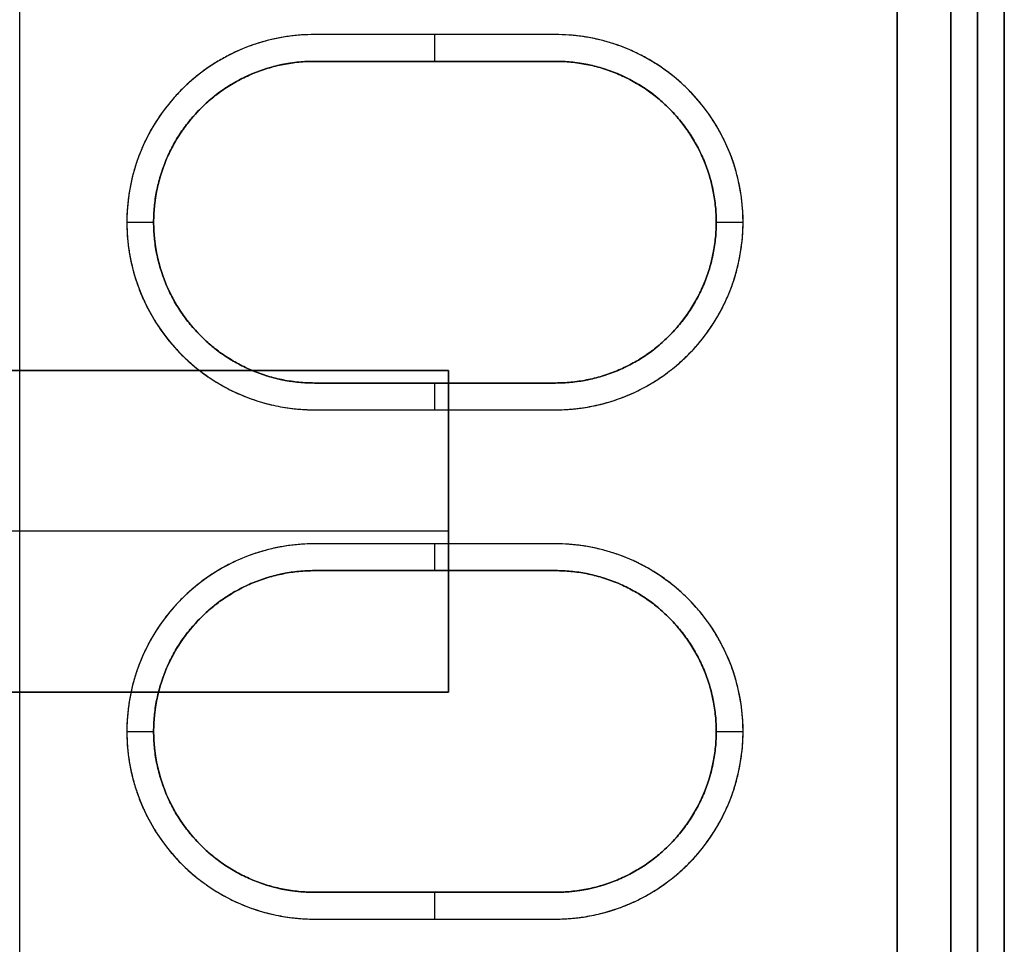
# Model space of a CAD drawing. Header units: millimetres. Extents: x 31997 to 32073, y -14231 to -14060.
# Tile 6 of 16: x 32035 to 32072, y -14192 to -14158. Entities that reach past the tile are written whole.
import ezdxf

# ---------------------------------------------------------------- set-up
doc = ezdxf.new("R2010")
doc.units = ezdxf.units.MM
doc.layers.add('Default', color=7, linetype='Continuous', true_color=0x000000)

msp = doc.modelspace()

# ---------------------------------------------------------------- linework, layer by layer
at = {"layer": 'Default'}
for p, q in [((32067.842, -14224.39, 16.8), (32067.842, -14069.671, 16.8)), ((32035.092, -14170.89), (32035.092, -14131.133)), ((32035.092, -14230.89, 2), (32035.092, -14131.133, 2)), ((32055.09, -14158.358, 12.6), (32046.09, -14158.358, 12.6)), ((32050.59, -14159.358, 12.6), (32050.59, -14158.358, 12.6)), ((32050.59, -14159.358, 15.8), (32050.59, -14158.358, 15.8)), ((32039.09, -14165.358, 12.6), (32040.09, -14165.358, 12.6)), ((32039.09, -14165.358, 15.8), (32040.09, -14165.358, 15.8)), ((32061.09, -14165.358, 12.6), (32062.09, -14165.358, 12.6)), ((32061.09, -14165.358, 15.8), (32062.09, -14165.358, 15.8)), ((32035.1, -14182.89, 0.5), (32035.1, -14170.89, 0.5)), ((32050.59, -14172.358, 12.6), (32050.59, -14171.358, 12.6)), ((32050.59, -14172.358, 15.8), (32050.59, -14171.358, 15.8)), ((32046.09, -14172.358, 12.6), (32055.09, -14172.358, 12.6)), ((32051.1, -14176.89, 0.5), (32019.1, -14176.89, 0.5)), ((32055.09, -14177.358, 12.6), (32046.09, -14177.358, 12.6)), ((32050.59, -14178.358, 12.6), (32050.59, -14177.358, 12.6)), ((32050.59, -14178.358, 15.8), (32050.59, -14177.358, 15.8)), ((32035.092, -14230.89), (32035.092, -14182.89)), ((32039.09, -14184.358, 12.6), (32040.09, -14184.358, 12.6)), ((32039.09, -14184.358, 15.8), (32040.09, -14184.358, 15.8)), ((32061.09, -14184.358, 12.6), (32062.09, -14184.358, 12.6)), ((32061.09, -14184.358, 15.8), (32062.09, -14184.358, 15.8)), ((32050.59, -14191.358, 12.6), (32050.59, -14190.358, 12.6)), ((32050.59, -14191.358, 15.8), (32050.59, -14190.358, 15.8)), ((32046.09, -14191.358, 12.6), (32055.09, -14191.358, 12.6))]:
    msp.add_line(p, q, dxfattribs=at)
at = {"layer": 'Default', "extrusion": (1, 0, 0)}
msp.add_lwpolyline([(-14067.89, 2), (-14230.89, 0)], dxfattribs=at)
at = {"layer": 'Default'}
for points in [[(32046.09, -14171.358), (32055.09, -14171.358)], [(32046.09, -14190.358), (32055.09, -14190.358)]]:
    msp.add_lwpolyline(points, dxfattribs=at)
for points in [[(32052.445, -14159.358, 12.6), (32055.09, -14159.358, 12.6), (32046.09, -14159.358, 12.6)], [(32052.445, -14178.358, 12.6), (32055.09, -14178.358, 12.6), (32046.09, -14178.358, 12.6)]]:
    msp.add_polyline3d(points, dxfattribs=at)
for centre, radius, start, end in [((32046.09, -14165.358, 12.6), 7, 90, 225), ((32055.09, -14165.358, 12.6), 7, 315, 90), ((32046.09, -14165.358, 12.6), 6, 90, 270), ((32055.09, -14165.358, 12.6), 6, 270, 90), ((32046.09, -14184.358, 12.6), 7, 90, 225), ((32055.09, -14184.358, 12.6), 7, 315, 90), ((32046.09, -14184.358, 12.6), 6, 90, 270), ((32055.09, -14184.358, 12.6), 6, 270, 90)]:
    msp.add_arc(centre, radius, start, end, dxfattribs=at)
for points in [[(32069.842, -14065.934, 15.8), (32069.842, -14147.162, 15.801), (32069.842, -14228.39, 15.801)], [(32069.842, -14065.934, 11.1), (32069.842, -14147.162, 11.101), (32069.842, -14228.39, 11.101)], [(32069.842, -14065.934, 13.45), (32069.842, -14147.162, 13.451), (32069.842, -14228.39, 13.451)], [(32069.842, -14228.39, 15.8), (32069.842, -14147.162, 15.8), (32069.842, -14065.934, 15.8)], [(32069.842, -14228.39, 10.5), (32069.842, -14147.162, 10.5), (32069.842, -14065.934, 10.5)], [(32069.842, -14228.39, 13.15), (32069.842, -14147.162, 13.15), (32069.842, -14065.934, 13.15)], [(32070.842, -14228.39, 15.8), (32070.842, -14147.162, 15.8), (32070.842, -14065.934, 15.8)], [(32070.842, -14228.39, 9.5), (32070.842, -14147.162, 9.5), (32070.842, -14065.934, 9.5)], [(32070.842, -14228.39, 12.65), (32070.842, -14147.162, 12.65), (32070.842, -14065.934, 12.65)], [(32070.842, -14065.934, 15.8), (32070.842, -14147.162, 15.8), (32070.842, -14228.39, 15.8)], [(32070.842, -14065.934, 10.5), (32070.842, -14147.162, 10.5), (32070.842, -14228.39, 10.5)], [(32070.842, -14065.934, 13.15), (32070.842, -14147.162, 13.15), (32070.842, -14228.39, 13.15)], [(32071.842, -14065.934), (32071.842, -14147.162), (32071.842, -14228.39)], [(32071.842, -14065.934, 2), (32071.842, -14147.162, 2), (32071.842, -14228.39, 2)], [(32071.842, -14065.934, 1), (32071.842, -14147.162, 1), (32071.842, -14228.39, 1)], [(32071.842, -14065.934, 17.8), (32071.842, -14147.162, 17.8), (32071.842, -14228.39, 17.8)], [(32071.842, -14065.934, 15.8), (32071.842, -14147.162, 15.8), (32071.842, -14228.39, 15.8)], [(32071.842, -14065.934, 16.8), (32071.842, -14147.162, 16.8), (32071.842, -14228.39, 16.8)], [(32071.842, -14228.39, 17.8), (32071.842, -14147.162, 17.8), (32071.842, -14065.934, 17.8)], [(32071.842, -14228.39, 18.8), (32071.842, -14147.162, 18.8), (32071.842, -14065.934, 18.8)], [(32071.842, -14228.39, 18.3), (32071.842, -14147.162, 18.3), (32071.842, -14065.934, 18.3)], [(32071.842, -14065.934, 15.8), (32071.842, -14147.162, 15.8), (32071.842, -14228.39, 15.8)], [(32071.842, -14065.934, 9.5), (32071.842, -14147.162, 9.5), (32071.842, -14228.39, 9.5)], [(32071.842, -14065.934, 12.65), (32071.842, -14147.162, 12.65), (32071.842, -14228.39, 12.65)], [(32067.842, -14069.671, 17.8), (32067.842, -14147.031, 17.8), (32067.842, -14224.39, 17.8)], [(32067.842, -14069.671, 18.8), (32067.842, -14147.031, 18.8), (32067.842, -14224.39, 18.8)], [(32067.842, -14069.671, 18.3), (32067.842, -14147.031, 18.3), (32067.842, -14224.39, 18.3)], [(32067.842, -14224.39, 15.801), (32067.842, -14147.031, 15.801), (32067.842, -14069.671, 15.8)], [(32067.842, -14224.39, 11.101), (32067.842, -14147.031, 11.101), (32067.842, -14069.671, 11.1)], [(32067.842, -14224.39, 13.451), (32067.842, -14147.031, 13.451), (32067.842, -14069.671, 13.45)], [(32071.842, -14078.816, 2), (32071.842, -14153.603, 2), (32071.842, -14228.39, 2)], [(32071.842, -14078.816, 9.5), (32071.842, -14153.603, 9.5), (32071.842, -14228.39, 9.5)], [(32071.842, -14078.816, 5.75), (32071.842, -14153.603, 5.75), (32071.842, -14228.39, 5.75)], [(32069.842, -14227.64, 10.5), (32069.842, -14157.392, 10.5), (32069.842, -14087.144, 10.5)], [(32069.842, -14227.64, 9.5), (32069.842, -14157.392, 9.5), (32069.842, -14087.144, 9.5)], [(32070.842, -14087.144, 10.5), (32070.842, -14157.892, 10.5), (32070.842, -14228.64, 10.5)], [(32069.842, -14225.47, 2), (32069.842, -14187.925, 2), (32069.842, -14150.38, 2)], [(32069.842, -14225.47, 5.75), (32069.842, -14187.925, 5.75), (32069.842, -14150.38, 5.75)], [(32070.842, -14150.493, 2), (32070.842, -14187.896, 2), (32070.842, -14225.299, 2)], [(32070.842, -14150.493, 6.25), (32070.842, -14187.896, 6.25), (32070.842, -14225.299, 6.25)], [(32069.842, -14224.499, 2), (32069.842, -14187.892, 2), (32069.842, -14151.285, 2)], [(32069.842, -14224.499, 6.25), (32069.842, -14187.892, 6.25), (32069.842, -14151.285, 6.25)], [(32069.842, -14151.285, 2), (32069.842, -14187.892, 2), (32069.842, -14224.499, 2)], [(32069.842, -14151.285, 9.5), (32069.842, -14187.892, 9.5), (32069.842, -14224.499, 9.5)], [(32069.842, -14151.285, 5.75), (32069.842, -14187.892, 5.75), (32069.842, -14224.499, 5.75)], [(32067.842, -14224.177, 2), (32067.842, -14187.888, 2), (32067.842, -14151.598, 2)], [(32067.842, -14224.177, 9.5), (32067.842, -14187.888, 9.5), (32067.842, -14151.598, 9.5)], [(32067.842, -14224.177, 5.75), (32067.842, -14187.888, 5.75), (32067.842, -14151.598, 5.75)], [(32035.092, -14218.59, 17.8), (32035.092, -14186.474, 17.8), (32035.092, -14154.358, 17.8)], [(32035.092, -14218.59, 15.8), (32035.092, -14186.474, 15.8), (32035.092, -14154.358, 15.8)], [(32055.09, -14158.358, 12.6), (32050.59, -14158.358, 12.6), (32046.09, -14158.358, 12.6)], [(32046.09, -14158.358, 12.6), (32046.09, -14158.358, 14.2), (32046.09, -14158.358, 15.8)], [(32055.09, -14158.358, 15.8), (32050.59, -14158.358, 15.8), (32046.09, -14158.358, 15.8)], [(32055.09, -14158.358, 14.2), (32050.59, -14158.358, 14.2), (32046.09, -14158.358, 14.2)], [(32050.59, -14158.358, 12.6), (32050.59, -14158.358, 14.2), (32050.59, -14158.358, 15.8)], [(32055.09, -14158.358, 12.6), (32055.09, -14158.358, 14.2), (32055.09, -14158.358, 15.8)], [(32055.09, -14159.358, 17.8), (32050.59, -14159.358, 17.8), (32046.09, -14159.358, 17.8)], [(32055.09, -14159.358, 15.8), (32050.59, -14159.358, 15.8), (32046.09, -14159.358, 15.8)], [(32046.09, -14159.358, 15.8), (32046.09, -14159.358, 16.8), (32046.09, -14159.358, 17.8)], [(32046.09, -14159.358, 12.6), (32046.09, -14159.358, 14.2), (32046.09, -14159.358, 15.8)], [(32046.09, -14159.358, 12.6), (32050.59, -14159.358, 12.6), (32055.09, -14159.358, 12.6)], [(32046.09, -14159.358, 15.8), (32050.59, -14159.358, 15.8), (32055.09, -14159.358, 15.8)], [(32046.09, -14159.358, 14.2), (32050.59, -14159.358, 14.2), (32055.09, -14159.358, 14.2)], [(32050.59, -14159.358, 15.8), (32050.59, -14159.358, 16.8), (32050.59, -14159.358, 17.8)], [(32050.59, -14159.358, 12.6), (32050.59, -14159.358, 14.2), (32050.59, -14159.358, 15.8)], [(32055.09, -14159.358, 15.8), (32055.09, -14159.358, 16.8), (32055.09, -14159.358, 17.8)], [(32055.09, -14159.358, 12.6), (32055.09, -14159.358, 14.2), (32055.09, -14159.358, 15.8)], [(32041.847, -14161.116, 15.8), (32041.847, -14161.116, 16.8), (32041.847, -14161.116, 17.8)], [(32041.847, -14161.116, 12.6), (32041.847, -14161.116, 14.2), (32041.847, -14161.116, 15.8)], [(32059.332, -14161.116, 15.8), (32059.332, -14161.116, 16.8), (32059.332, -14161.116, 17.8)], [(32059.332, -14161.116, 12.6), (32059.332, -14161.116, 14.2), (32059.332, -14161.116, 15.8)], [(32039.622, -14162.68, 12.6), (32039.622, -14162.68, 14.2), (32039.622, -14162.68, 15.8)], [(32061.557, -14162.68, 12.6), (32061.557, -14162.68, 14.2), (32061.557, -14162.68, 15.8)], [(32040.09, -14165.358, 15.8), (32040.09, -14165.358, 16.8), (32040.09, -14165.358, 17.8)], [(32040.09, -14165.358, 12.6), (32040.09, -14165.358, 14.2), (32040.09, -14165.358, 15.8)], [(32061.09, -14165.358, 15.8), (32061.09, -14165.358, 16.8), (32061.09, -14165.358, 17.8)], [(32061.09, -14165.358, 12.6), (32061.09, -14165.358, 14.2), (32061.09, -14165.358, 15.8)], [(32041.847, -14169.601, 15.8), (32041.847, -14169.601, 16.8), (32041.847, -14169.601, 17.8)], [(32041.847, -14169.601, 12.6), (32041.847, -14169.601, 14.2), (32041.847, -14169.601, 15.8)], [(32059.332, -14169.601, 15.8), (32059.332, -14169.601, 16.8), (32059.332, -14169.601, 17.8)], [(32059.332, -14169.601, 12.6), (32059.332, -14169.601, 14.2), (32059.332, -14169.601, 15.8)], [(32041.14, -14170.308, 12.6), (32041.14, -14170.308, 14.2), (32041.14, -14170.308, 15.8)], [(32060.039, -14170.308, 12.6), (32060.039, -14170.308, 14.2), (32060.039, -14170.308, 15.8)], [(32019.1, -14170.89, 0.5), (32035.1, -14170.89, 0.5), (32051.1, -14170.89, 0.5)], [(32051.1, -14170.89), (32035.1, -14170.89), (32019.1, -14170.89)], [(32019.1, -14170.89), (32035.1, -14170.89), (32051.1, -14170.89)], [(32035.1, -14170.89), (32035.1, -14170.89, 0.25), (32035.1, -14170.89, 0.5)], [(32051.1, -14170.89, 0.5), (32051.1, -14176.89, 0.5), (32051.1, -14182.89, 0.5)], [(32051.1, -14182.89), (32051.1, -14176.89), (32051.1, -14170.89)], [(32051.1, -14170.89), (32051.1, -14170.89, 0.25), (32051.1, -14170.89, 0.5)], [(32051.1, -14170.89), (32051.1, -14176.89), (32051.1, -14182.89)], [(32046.09, -14171.358, 17.8), (32050.59, -14171.358, 17.8), (32055.09, -14171.358, 17.8)], [(32046.09, -14171.358, 15.8), (32050.59, -14171.358, 15.8), (32055.09, -14171.358, 15.8)], [(32046.09, -14171.358, 15.8), (32046.09, -14171.358, 16.8), (32046.09, -14171.358, 17.8)], [(32055.09, -14171.358, 12.6), (32050.59, -14171.358, 12.6), (32046.09, -14171.358, 12.6)], [(32046.09, -14171.358, 12.6), (32046.09, -14171.358, 14.2), (32046.09, -14171.358, 15.8)], [(32055.09, -14171.358, 15.8), (32050.59, -14171.358, 15.8), (32046.09, -14171.358, 15.8)], [(32055.09, -14171.358, 14.2), (32050.59, -14171.358, 14.2), (32046.09, -14171.358, 14.2)], [(32050.59, -14171.358, 15.8), (32050.59, -14171.358, 16.8), (32050.59, -14171.358, 17.8)], [(32050.59, -14171.358, 12.6), (32050.59, -14171.358, 14.2), (32050.59, -14171.358, 15.8)], [(32055.09, -14171.358, 15.8), (32055.09, -14171.358, 16.8), (32055.09, -14171.358, 17.8)], [(32055.09, -14171.358, 12.6), (32055.09, -14171.358, 14.2), (32055.09, -14171.358, 15.8)], [(32046.09, -14172.358, 12.6), (32046.09, -14172.358, 14.2), (32046.09, -14172.358, 15.8)], [(32046.09, -14172.358, 12.6), (32050.59, -14172.358, 12.6), (32055.09, -14172.358, 12.6)], [(32046.09, -14172.358, 15.8), (32050.59, -14172.358, 15.8), (32055.09, -14172.358, 15.8)], [(32046.09, -14172.358, 14.2), (32050.59, -14172.358, 14.2), (32055.09, -14172.358, 14.2)], [(32050.59, -14172.358, 12.6), (32050.59, -14172.358, 14.2), (32050.59, -14172.358, 15.8)], [(32055.09, -14172.358, 12.6), (32055.09, -14172.358, 14.2), (32055.09, -14172.358, 15.8)], [(32051.1, -14176.89), (32051.1, -14176.89, 0.25), (32051.1, -14176.89, 0.5)], [(32055.09, -14177.358, 12.6), (32050.59, -14177.358, 12.6), (32046.09, -14177.358, 12.6)], [(32046.09, -14177.358, 12.6), (32046.09, -14177.358, 14.2), (32046.09, -14177.358, 15.8)], [(32055.09, -14177.358, 15.8), (32050.59, -14177.358, 15.8), (32046.09, -14177.358, 15.8)], [(32055.09, -14177.358, 14.2), (32050.59, -14177.358, 14.2), (32046.09, -14177.358, 14.2)], [(32050.59, -14177.358, 12.6), (32050.59, -14177.358, 14.2), (32050.59, -14177.358, 15.8)], [(32055.09, -14177.358, 12.6), (32055.09, -14177.358, 14.2), (32055.09, -14177.358, 15.8)], [(32055.09, -14178.358, 17.8), (32050.59, -14178.358, 17.8), (32046.09, -14178.358, 17.8)], [(32055.09, -14178.358, 15.8), (32050.59, -14178.358, 15.8), (32046.09, -14178.358, 15.8)], [(32046.09, -14178.358, 15.8), (32046.09, -14178.358, 16.8), (32046.09, -14178.358, 17.8)], [(32046.09, -14178.358, 12.6), (32046.09, -14178.358, 14.2), (32046.09, -14178.358, 15.8)], [(32046.09, -14178.358, 12.6), (32050.59, -14178.358, 12.6), (32055.09, -14178.358, 12.6)], [(32046.09, -14178.358, 15.8), (32050.59, -14178.358, 15.8), (32055.09, -14178.358, 15.8)], [(32046.09, -14178.358, 14.2), (32050.59, -14178.358, 14.2), (32055.09, -14178.358, 14.2)], [(32050.59, -14178.358, 15.8), (32050.59, -14178.358, 16.8), (32050.59, -14178.358, 17.8)], [(32050.59, -14178.358, 12.6), (32050.59, -14178.358, 14.2), (32050.59, -14178.358, 15.8)], [(32055.09, -14178.358, 15.8), (32055.09, -14178.358, 16.8), (32055.09, -14178.358, 17.8)], [(32055.09, -14178.358, 12.6), (32055.09, -14178.358, 14.2), (32055.09, -14178.358, 15.8)], [(32041.847, -14180.116, 15.8), (32041.847, -14180.116, 16.8), (32041.847, -14180.116, 17.8)], [(32041.847, -14180.116, 12.6), (32041.847, -14180.116, 14.2), (32041.847, -14180.116, 15.8)], [(32059.332, -14180.116, 15.8), (32059.332, -14180.116, 16.8), (32059.332, -14180.116, 17.8)], [(32059.332, -14180.116, 12.6), (32059.332, -14180.116, 14.2), (32059.332, -14180.116, 15.8)], [(32039.622, -14181.68, 12.6), (32039.622, -14181.68, 14.2), (32039.622, -14181.68, 15.8)], [(32061.557, -14181.68, 12.6), (32061.557, -14181.68, 14.2), (32061.557, -14181.68, 15.8)], [(32051.1, -14182.89, 0.5), (32035.1, -14182.89, 0.5), (32019.1, -14182.89, 0.5)], [(32019.1, -14182.89), (32035.1, -14182.89), (32051.1, -14182.89)], [(32051.1, -14182.89), (32035.1, -14182.89), (32019.1, -14182.89)], [(32035.1, -14182.89), (32035.1, -14182.89, 0.25), (32035.1, -14182.89, 0.5)], [(32051.1, -14182.89), (32051.1, -14182.89, 0.25), (32051.1, -14182.89, 0.5)], [(32040.09, -14184.358, 15.8), (32040.09, -14184.358, 16.8), (32040.09, -14184.358, 17.8)], [(32040.09, -14184.358, 12.6), (32040.09, -14184.358, 14.2), (32040.09, -14184.358, 15.8)], [(32061.09, -14184.358, 15.8), (32061.09, -14184.358, 16.8), (32061.09, -14184.358, 17.8)], [(32061.09, -14184.358, 12.6), (32061.09, -14184.358, 14.2), (32061.09, -14184.358, 15.8)], [(32041.847, -14188.601, 15.8), (32041.847, -14188.601, 16.8), (32041.847, -14188.601, 17.8)], [(32041.847, -14188.601, 12.6), (32041.847, -14188.601, 14.2), (32041.847, -14188.601, 15.8)], [(32059.332, -14188.601, 15.8), (32059.332, -14188.601, 16.8), (32059.332, -14188.601, 17.8)], [(32059.332, -14188.601, 12.6), (32059.332, -14188.601, 14.2), (32059.332, -14188.601, 15.8)], [(32041.14, -14189.308, 12.6), (32041.14, -14189.308, 14.2), (32041.14, -14189.308, 15.8)], [(32060.039, -14189.308, 12.6), (32060.039, -14189.308, 14.2), (32060.039, -14189.308, 15.8)], [(32046.09, -14190.358, 17.8), (32050.59, -14190.358, 17.8), (32055.09, -14190.358, 17.8)], [(32046.09, -14190.358, 15.8), (32050.59, -14190.358, 15.8), (32055.09, -14190.358, 15.8)], [(32046.09, -14190.358, 15.8), (32046.09, -14190.358, 16.8), (32046.09, -14190.358, 17.8)], [(32055.09, -14190.358, 12.6), (32050.59, -14190.358, 12.6), (32046.09, -14190.358, 12.6)], [(32046.09, -14190.358, 12.6), (32046.09, -14190.358, 14.2), (32046.09, -14190.358, 15.8)], [(32055.09, -14190.358, 15.8), (32050.59, -14190.358, 15.8), (32046.09, -14190.358, 15.8)], [(32055.09, -14190.358, 14.2), (32050.59, -14190.358, 14.2), (32046.09, -14190.358, 14.2)], [(32050.59, -14190.358, 15.8), (32050.59, -14190.358, 16.8), (32050.59, -14190.358, 17.8)], [(32050.59, -14190.358, 12.6), (32050.59, -14190.358, 14.2), (32050.59, -14190.358, 15.8)], [(32055.09, -14190.358, 15.8), (32055.09, -14190.358, 16.8), (32055.09, -14190.358, 17.8)], [(32055.09, -14190.358, 12.6), (32055.09, -14190.358, 14.2), (32055.09, -14190.358, 15.8)], [(32046.09, -14191.358, 12.6), (32046.09, -14191.358, 14.2), (32046.09, -14191.358, 15.8)], [(32046.09, -14191.358, 12.6), (32050.59, -14191.358, 12.6), (32055.09, -14191.358, 12.6)], [(32046.09, -14191.358, 15.8), (32050.59, -14191.358, 15.8), (32055.09, -14191.358, 15.8)], [(32046.09, -14191.358, 14.2), (32050.59, -14191.358, 14.2), (32055.09, -14191.358, 14.2)], [(32050.59, -14191.358, 12.6), (32050.59, -14191.358, 14.2), (32050.59, -14191.358, 15.8)], [(32055.09, -14191.358, 12.6), (32055.09, -14191.358, 14.2), (32055.09, -14191.358, 15.8)]]:
    msp.add_open_spline(points, degree=2, dxfattribs=at)
for points, weights, knots in [([(32046.09, -14158.358, 12.6), (32041.412, -14158.358, 12.6), (32039.622, -14162.68, 12.6), (32037.832, -14167.001, 12.6), (32041.14, -14170.308, 12.6), (32043.19, -14172.358, 12.6), (32046.09, -14172.358, 12.6)], [1, 0.831469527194, 1, 0.831469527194, 1, 0.923879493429, 1], [13.644929, 13.644929, 13.644929, 21.891611, 21.891611, 30.138294, 30.138294, 34.850684, 34.850684, 34.850684]), ([(32046.09, -14158.358, 15.8), (32041.412, -14158.358, 15.8), (32039.622, -14162.68, 15.8), (32037.832, -14167.001, 15.8), (32041.14, -14170.308, 15.8), (32043.19, -14172.358, 15.8), (32046.09, -14172.358, 15.8)], [1, 0.831469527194, 1, 0.831469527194, 1, 0.923879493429, 1], [13.644929, 13.644929, 13.644929, 21.891611, 21.891611, 30.138294, 30.138294, 34.850684, 34.850684, 34.850684]), ([(32046.09, -14158.358, 14.2), (32041.412, -14158.358, 14.2), (32039.622, -14162.68, 14.2), (32037.832, -14167.001, 14.2), (32041.14, -14170.308, 14.2), (32043.19, -14172.358, 14.2), (32046.09, -14172.358, 14.2)], [1, 0.831469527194, 1, 0.831469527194, 1, 0.923879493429, 1], [13.644929, 13.644929, 13.644929, 21.891611, 21.891611, 30.138294, 30.138294, 34.850684, 34.850684, 34.850684]), ([(32055.09, -14172.358, 12.6), (32057.989, -14172.358, 12.6), (32060.039, -14170.308, 12.6), (32063.347, -14167.001, 12.6), (32061.557, -14162.68, 12.6), (32059.767, -14158.358, 12.6), (32055.09, -14158.358, 12.6)], [1, 0.923879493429, 1, 0.831469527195, 1, 0.831469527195, 1], [43.850682, 43.850682, 43.850682, 48.563072, 48.563072, 55.631656, 55.631656, 62.70024, 62.70024, 62.70024]), ([(32055.09, -14172.358, 15.8), (32057.989, -14172.358, 15.8), (32060.039, -14170.308, 15.8), (32063.347, -14167.001, 15.8), (32061.557, -14162.68, 15.8), (32059.767, -14158.358, 15.8), (32055.09, -14158.358, 15.8)], [1, 0.923879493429, 1, 0.831469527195, 1, 0.831469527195, 1], [43.850682, 43.850682, 43.850682, 48.563072, 48.563072, 55.631656, 55.631656, 62.70024, 62.70024, 62.70024]), ([(32055.09, -14172.358, 14.2), (32057.989, -14172.358, 14.2), (32060.039, -14170.308, 14.2), (32063.347, -14167.001, 14.2), (32061.557, -14162.68, 14.2), (32059.767, -14158.358, 14.2), (32055.09, -14158.358, 14.2)], [1, 0.923879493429, 1, 0.831469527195, 1, 0.831469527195, 1], [43.850682, 43.850682, 43.850682, 48.563072, 48.563072, 55.631656, 55.631656, 62.70024, 62.70024, 62.70024]), ([(32046.09, -14159.358, 17.8), (32043.604, -14159.358, 17.8), (32041.847, -14161.116, 17.8), (32040.09, -14162.873, 17.8), (32040.09, -14165.358, 17.8), (32040.09, -14167.844, 17.8), (32041.847, -14169.601, 17.8), (32043.604, -14171.358, 17.8), (32046.09, -14171.358, 17.8)], [1, 0.923879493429, 1, 0.923879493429, 1, 0.923879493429, 1, 0.923879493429, 1], [-46.699122, -46.699122, -46.699122, -41.986731, -41.986731, -37.274341, -37.274341, -32.561951, -32.561951, -27.849561, -27.849561, -27.849561]), ([(32046.09, -14159.358, 15.8), (32043.604, -14159.358, 15.8), (32041.847, -14161.116, 15.8), (32040.09, -14162.873, 15.8), (32040.09, -14165.358, 15.8), (32040.09, -14167.844, 15.8), (32041.847, -14169.601, 15.8), (32043.604, -14171.358, 15.8), (32046.09, -14171.358, 15.8)], [1, 0.923879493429, 1, 0.923879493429, 1, 0.923879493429, 1, 0.923879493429, 1], [-46.699122, -46.699122, -46.699122, -41.986731, -41.986731, -37.274341, -37.274341, -32.561951, -32.561951, -27.849561, -27.849561, -27.849561]), ([(32046.09, -14171.358, 12.6), (32043.604, -14171.358, 12.6), (32041.847, -14169.601, 12.6), (32040.09, -14167.844, 12.6), (32040.09, -14165.358, 12.6), (32040.09, -14162.873, 12.6), (32041.847, -14161.116, 12.6), (32043.604, -14159.358, 12.6), (32046.09, -14159.358, 12.6)], [1, 0.923879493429, 1, 0.923879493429, 1, 0.923879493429, 1, 0.923879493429, 1], [90.549801, 90.549801, 90.549801, 95.262191, 95.262191, 99.974581, 99.974581, 104.686971, 104.686971, 109.399362, 109.399362, 109.399362]), ([(32046.09, -14171.358, 15.8), (32043.604, -14171.358, 15.8), (32041.847, -14169.601, 15.8), (32040.09, -14167.844, 15.8), (32040.09, -14165.358, 15.8), (32040.09, -14162.873, 15.8), (32041.847, -14161.116, 15.8), (32043.604, -14159.358, 15.8), (32046.09, -14159.358, 15.8)], [1, 0.923879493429, 1, 0.923879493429, 1, 0.923879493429, 1, 0.923879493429, 1], [90.549801, 90.549801, 90.549801, 95.262191, 95.262191, 99.974581, 99.974581, 104.686971, 104.686971, 109.399362, 109.399362, 109.399362]), ([(32046.09, -14171.358, 14.2), (32043.604, -14171.358, 14.2), (32041.847, -14169.601, 14.2), (32040.09, -14167.844, 14.2), (32040.09, -14165.358, 14.2), (32040.09, -14162.873, 14.2), (32041.847, -14161.116, 14.2), (32043.604, -14159.358, 14.2), (32046.09, -14159.358, 14.2)], [1, 0.923879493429, 1, 0.923879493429, 1, 0.923879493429, 1, 0.923879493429, 1], [90.549801, 90.549801, 90.549801, 95.262191, 95.262191, 99.974581, 99.974581, 104.686971, 104.686971, 109.399362, 109.399362, 109.399362]), ([(32055.09, -14171.358, 17.8), (32057.575, -14171.358, 17.8), (32059.332, -14169.601, 17.8), (32061.09, -14167.844, 17.8), (32061.09, -14165.358, 17.8), (32061.09, -14162.873, 17.8), (32059.332, -14161.116, 17.8), (32057.575, -14159.358, 17.8), (32055.09, -14159.358, 17.8)], [1, 0.923879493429, 1, 0.923879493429, 1, 0.923879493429, 1, 0.923879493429, 1], [-18.849561, -18.849561, -18.849561, -14.137171, -14.137171, -9.42478, -9.42478, -4.71239, -4.71239, 0, 0, 0]), ([(32055.09, -14171.358, 15.8), (32057.575, -14171.358, 15.8), (32059.332, -14169.601, 15.8), (32061.09, -14167.844, 15.8), (32061.09, -14165.358, 15.8), (32061.09, -14162.873, 15.8), (32059.332, -14161.116, 15.8), (32057.575, -14159.358, 15.8), (32055.09, -14159.358, 15.8)], [1, 0.923879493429, 1, 0.923879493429, 1, 0.923879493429, 1, 0.923879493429, 1], [-18.849561, -18.849561, -18.849561, -14.137171, -14.137171, -9.42478, -9.42478, -4.71239, -4.71239, 0, 0, 0]), ([(32055.09, -14159.358, 12.6), (32057.575, -14159.358, 12.6), (32059.332, -14161.116, 12.6), (32061.09, -14162.873, 12.6), (32061.09, -14165.358, 12.6), (32061.09, -14167.844, 12.6), (32059.332, -14169.601, 12.6), (32057.575, -14171.358, 12.6), (32055.09, -14171.358, 12.6)], [1, 0.923879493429, 1, 0.923879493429, 1, 0.923879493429, 1, 0.923879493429, 1], [62.70024, 62.70024, 62.70024, 67.41263, 67.41263, 72.12502, 72.12502, 76.83741, 76.83741, 81.549801, 81.549801, 81.549801]), ([(32055.09, -14159.358, 15.8), (32057.575, -14159.358, 15.8), (32059.332, -14161.116, 15.8), (32061.09, -14162.873, 15.8), (32061.09, -14165.358, 15.8), (32061.09, -14167.844, 15.8), (32059.332, -14169.601, 15.8), (32057.575, -14171.358, 15.8), (32055.09, -14171.358, 15.8)], [1, 0.923879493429, 1, 0.923879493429, 1, 0.923879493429, 1, 0.923879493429, 1], [62.70024, 62.70024, 62.70024, 67.41263, 67.41263, 72.12502, 72.12502, 76.83741, 76.83741, 81.549801, 81.549801, 81.549801]), ([(32055.09, -14159.358, 14.2), (32057.575, -14159.358, 14.2), (32059.332, -14161.116, 14.2), (32061.09, -14162.873, 14.2), (32061.09, -14165.358, 14.2), (32061.09, -14167.844, 14.2), (32059.332, -14169.601, 14.2), (32057.575, -14171.358, 14.2), (32055.09, -14171.358, 14.2)], [1, 0.923879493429, 1, 0.923879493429, 1, 0.923879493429, 1, 0.923879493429, 1], [62.70024, 62.70024, 62.70024, 67.41263, 67.41263, 72.12502, 72.12502, 76.83741, 76.83741, 81.549801, 81.549801, 81.549801]), ([(32046.09, -14177.358, 12.6), (32041.412, -14177.358, 12.6), (32039.622, -14181.68, 12.6), (32037.832, -14186.001, 12.6), (32041.14, -14189.308, 12.6), (32043.19, -14191.358, 12.6), (32046.09, -14191.358, 12.6)], [1, 0.831469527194, 1, 0.831469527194, 1, 0.923879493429, 1], [13.644929, 13.644929, 13.644929, 21.891611, 21.891611, 30.138294, 30.138294, 34.850684, 34.850684, 34.850684]), ([(32046.09, -14177.358, 15.8), (32041.412, -14177.358, 15.8), (32039.622, -14181.68, 15.8), (32037.832, -14186.001, 15.8), (32041.14, -14189.308, 15.8), (32043.19, -14191.358, 15.8), (32046.09, -14191.358, 15.8)], [1, 0.831469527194, 1, 0.831469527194, 1, 0.923879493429, 1], [13.644929, 13.644929, 13.644929, 21.891611, 21.891611, 30.138294, 30.138294, 34.850684, 34.850684, 34.850684]), ([(32046.09, -14177.358, 14.2), (32041.412, -14177.358, 14.2), (32039.622, -14181.68, 14.2), (32037.832, -14186.001, 14.2), (32041.14, -14189.308, 14.2), (32043.19, -14191.358, 14.2), (32046.09, -14191.358, 14.2)], [1, 0.831469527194, 1, 0.831469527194, 1, 0.923879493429, 1], [13.644929, 13.644929, 13.644929, 21.891611, 21.891611, 30.138294, 30.138294, 34.850684, 34.850684, 34.850684]), ([(32055.09, -14191.358, 12.6), (32057.989, -14191.358, 12.6), (32060.039, -14189.308, 12.6), (32063.347, -14186.001, 12.6), (32061.557, -14181.68, 12.6), (32059.767, -14177.358, 12.6), (32055.09, -14177.358, 12.6)], [1, 0.923879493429, 1, 0.831469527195, 1, 0.831469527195, 1], [43.850682, 43.850682, 43.850682, 48.563072, 48.563072, 55.631656, 55.631656, 62.70024, 62.70024, 62.70024]), ([(32055.09, -14191.358, 15.8), (32057.989, -14191.358, 15.8), (32060.039, -14189.308, 15.8), (32063.347, -14186.001, 15.8), (32061.557, -14181.68, 15.8), (32059.767, -14177.358, 15.8), (32055.09, -14177.358, 15.8)], [1, 0.923879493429, 1, 0.831469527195, 1, 0.831469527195, 1], [43.850682, 43.850682, 43.850682, 48.563072, 48.563072, 55.631656, 55.631656, 62.70024, 62.70024, 62.70024]), ([(32055.09, -14191.358, 14.2), (32057.989, -14191.358, 14.2), (32060.039, -14189.308, 14.2), (32063.347, -14186.001, 14.2), (32061.557, -14181.68, 14.2), (32059.767, -14177.358, 14.2), (32055.09, -14177.358, 14.2)], [1, 0.923879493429, 1, 0.831469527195, 1, 0.831469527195, 1], [43.850682, 43.850682, 43.850682, 48.563072, 48.563072, 55.631656, 55.631656, 62.70024, 62.70024, 62.70024]), ([(32046.09, -14178.358, 17.8), (32043.604, -14178.358, 17.8), (32041.847, -14180.116, 17.8), (32040.09, -14181.873, 17.8), (32040.09, -14184.358, 17.8), (32040.09, -14186.844, 17.8), (32041.847, -14188.601, 17.8), (32043.604, -14190.358, 17.8), (32046.09, -14190.358, 17.8)], [1, 0.923879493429, 1, 0.923879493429, 1, 0.923879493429, 1, 0.923879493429, 1], [-46.699122, -46.699122, -46.699122, -41.986731, -41.986731, -37.274341, -37.274341, -32.561951, -32.561951, -27.849561, -27.849561, -27.849561]), ([(32046.09, -14178.358, 15.8), (32043.604, -14178.358, 15.8), (32041.847, -14180.116, 15.8), (32040.09, -14181.873, 15.8), (32040.09, -14184.358, 15.8), (32040.09, -14186.844, 15.8), (32041.847, -14188.601, 15.8), (32043.604, -14190.358, 15.8), (32046.09, -14190.358, 15.8)], [1, 0.923879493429, 1, 0.923879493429, 1, 0.923879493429, 1, 0.923879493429, 1], [-46.699122, -46.699122, -46.699122, -41.986731, -41.986731, -37.274341, -37.274341, -32.561951, -32.561951, -27.849561, -27.849561, -27.849561]), ([(32046.09, -14190.358, 12.6), (32043.604, -14190.358, 12.6), (32041.847, -14188.601, 12.6), (32040.09, -14186.844, 12.6), (32040.09, -14184.358, 12.6), (32040.09, -14181.873, 12.6), (32041.847, -14180.116, 12.6), (32043.604, -14178.358, 12.6), (32046.09, -14178.358, 12.6)], [1, 0.923879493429, 1, 0.923879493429, 1, 0.923879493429, 1, 0.923879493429, 1], [90.549801, 90.549801, 90.549801, 95.262191, 95.262191, 99.974581, 99.974581, 104.686971, 104.686971, 109.399362, 109.399362, 109.399362]), ([(32046.09, -14190.358, 15.8), (32043.604, -14190.358, 15.8), (32041.847, -14188.601, 15.8), (32040.09, -14186.844, 15.8), (32040.09, -14184.358, 15.8), (32040.09, -14181.873, 15.8), (32041.847, -14180.116, 15.8), (32043.604, -14178.358, 15.8), (32046.09, -14178.358, 15.8)], [1, 0.923879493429, 1, 0.923879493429, 1, 0.923879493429, 1, 0.923879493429, 1], [90.549801, 90.549801, 90.549801, 95.262191, 95.262191, 99.974581, 99.974581, 104.686971, 104.686971, 109.399362, 109.399362, 109.399362]), ([(32046.09, -14190.358, 14.2), (32043.604, -14190.358, 14.2), (32041.847, -14188.601, 14.2), (32040.09, -14186.844, 14.2), (32040.09, -14184.358, 14.2), (32040.09, -14181.873, 14.2), (32041.847, -14180.116, 14.2), (32043.604, -14178.358, 14.2), (32046.09, -14178.358, 14.2)], [1, 0.923879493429, 1, 0.923879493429, 1, 0.923879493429, 1, 0.923879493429, 1], [90.549801, 90.549801, 90.549801, 95.262191, 95.262191, 99.974581, 99.974581, 104.686971, 104.686971, 109.399362, 109.399362, 109.399362]), ([(32055.09, -14190.358, 17.8), (32057.575, -14190.358, 17.8), (32059.332, -14188.601, 17.8), (32061.09, -14186.844, 17.8), (32061.09, -14184.358, 17.8), (32061.09, -14181.873, 17.8), (32059.332, -14180.116, 17.8), (32057.575, -14178.358, 17.8), (32055.09, -14178.358, 17.8)], [1, 0.923879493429, 1, 0.923879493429, 1, 0.923879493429, 1, 0.923879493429, 1], [-18.849561, -18.849561, -18.849561, -14.137171, -14.137171, -9.42478, -9.42478, -4.71239, -4.71239, 0, 0, 0]), ([(32055.09, -14190.358, 15.8), (32057.575, -14190.358, 15.8), (32059.332, -14188.601, 15.8), (32061.09, -14186.844, 15.8), (32061.09, -14184.358, 15.8), (32061.09, -14181.873, 15.8), (32059.332, -14180.116, 15.8), (32057.575, -14178.358, 15.8), (32055.09, -14178.358, 15.8)], [1, 0.923879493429, 1, 0.923879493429, 1, 0.923879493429, 1, 0.923879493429, 1], [-18.849561, -18.849561, -18.849561, -14.137171, -14.137171, -9.42478, -9.42478, -4.71239, -4.71239, 0, 0, 0]), ([(32055.09, -14178.358, 12.6), (32057.575, -14178.358, 12.6), (32059.332, -14180.116, 12.6), (32061.09, -14181.873, 12.6), (32061.09, -14184.358, 12.6), (32061.09, -14186.844, 12.6), (32059.332, -14188.601, 12.6), (32057.575, -14190.358, 12.6), (32055.09, -14190.358, 12.6)], [1, 0.923879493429, 1, 0.923879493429, 1, 0.923879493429, 1, 0.923879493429, 1], [62.70024, 62.70024, 62.70024, 67.41263, 67.41263, 72.12502, 72.12502, 76.83741, 76.83741, 81.549801, 81.549801, 81.549801]), ([(32055.09, -14178.358, 15.8), (32057.575, -14178.358, 15.8), (32059.332, -14180.116, 15.8), (32061.09, -14181.873, 15.8), (32061.09, -14184.358, 15.8), (32061.09, -14186.844, 15.8), (32059.332, -14188.601, 15.8), (32057.575, -14190.358, 15.8), (32055.09, -14190.358, 15.8)], [1, 0.923879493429, 1, 0.923879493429, 1, 0.923879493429, 1, 0.923879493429, 1], [62.70024, 62.70024, 62.70024, 67.41263, 67.41263, 72.12502, 72.12502, 76.83741, 76.83741, 81.549801, 81.549801, 81.549801]), ([(32055.09, -14178.358, 14.2), (32057.575, -14178.358, 14.2), (32059.332, -14180.116, 14.2), (32061.09, -14181.873, 14.2), (32061.09, -14184.358, 14.2), (32061.09, -14186.844, 14.2), (32059.332, -14188.601, 14.2), (32057.575, -14190.358, 14.2), (32055.09, -14190.358, 14.2)], [1, 0.923879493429, 1, 0.923879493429, 1, 0.923879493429, 1, 0.923879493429, 1], [62.70024, 62.70024, 62.70024, 67.41263, 67.41263, 72.12502, 72.12502, 76.83741, 76.83741, 81.549801, 81.549801, 81.549801])]:
    msp.add_rational_spline(points, weights, degree=2, knots=knots, dxfattribs=at)
for points in [[(32041.14, -14170.308, 12.6), (32043.19, -14172.358, 12.6), (32046.09, -14172.358, 12.6)], [(32055.09, -14172.358, 12.6), (32057.989, -14172.358, 12.6), (32060.039, -14170.308, 12.6)], [(32041.14, -14189.308, 12.6), (32043.19, -14191.358, 12.6), (32046.09, -14191.358, 12.6)], [(32055.09, -14191.358, 12.6), (32057.989, -14191.358, 12.6), (32060.039, -14189.308, 12.6)]]:
    msp.add_rational_spline(points, [1, 0.923879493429, 1], degree=2, dxfattribs=at)

doc.saveas('drawing.dxf')
